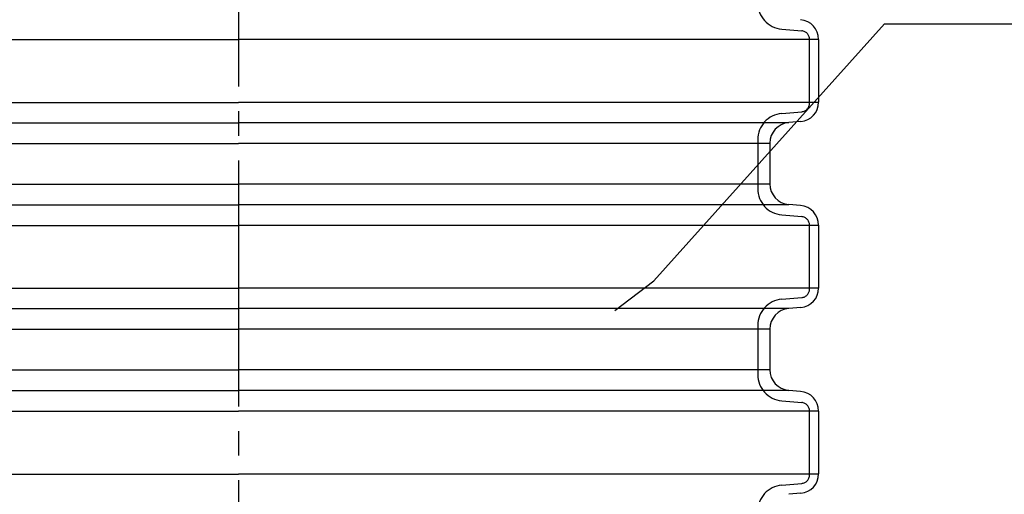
# Model space of a CAD drawing. Extents: x -92 to 107, y -193 to 75.
# Tile 8 of 10: x -31 to 29, y -79 to -50. Entities that reach past the tile are written whole.
import ezdxf

# ---------------------------------------------------------------- set-up
doc = ezdxf.new("R2010")
doc.units = 0
doc.header["$LTSCALE"] = 10
doc.header["$MEASUREMENT"] = 0
doc.linetypes.add('CENTER', pattern=[1.95, 1.5, -0.15, 0.15, -0.15])
doc.linetypes.add('HIDDEN1', pattern=[1.1, 0.75, -0.35])
doc.layers.get('0').update_dxf_attribs({"linetype": 'CONTINUOUS'})
doc.layers.add('ASS', color=7, linetype='CONTINUOUS')
doc.layers.add('CIENKA', color=7, linetype='CONTINUOUS')

msp = doc.modelspace()

# ---------------------------------------------------------------- linework, layer by layer
at = {"linetype": 'CENTER'}
msp.add_line((-17.228, 38.527), (-17.228, -168.64), dxfattribs=at)
at = {"linetype": 'Continuous'}
for p, q in [((-52.628, -51.6), (-17.228, -51.6)), ((18.172, -51.6), (-17.228, -51.6)), ((18.172, -51.589), (18.172, -55.422)), ((-52.628, -55.432), (-17.228, -55.432)), ((18.172, -55.432), (-17.228, -55.432)), ((-50.807, -56.675), (-17.228, -56.675)), ((16.351, -56.675), (-17.228, -56.675)), ((17.093, -56.6), (16.351, -56.665)), ((-49.653, -57.934), (-17.228, -57.934)), ((15.197, -57.934), (-17.228, -57.934)), ((15.197, -57.924), (15.197, -60.4)), ((-49.653, -60.411), (-17.228, -60.411)), ((15.197, -60.411), (-17.228, -60.411)), ((-50.807, -61.67), (-17.228, -61.67)), ((16.351, -61.67), (-17.228, -61.67)), ((17.072, -61.723), (16.351, -61.66)), ((-52.628, -62.933), (-17.228, -62.933)), ((18.172, -62.933), (-17.228, -62.933)), ((18.172, -62.923), (18.172, -64.829)), ((18.172, -64.829), (18.172, -66.756)), ((-52.628, -66.756), (-17.228, -66.756)), ((18.172, -66.756), (-17.228, -66.756)), ((-50.807, -67.998), (-17.228, -67.998)), ((16.351, -67.998), (-17.228, -67.998)), ((17.093, -67.934), (16.351, -67.998)), ((-49.653, -69.258), (-17.228, -69.258)), ((15.197, -69.258), (-17.228, -69.258)), ((15.197, -69.258), (15.197, -71.734)), ((-49.653, -71.734), (-17.228, -71.734)), ((15.197, -71.734), (-17.228, -71.734)), ((-50.807, -72.994), (-17.228, -72.994)), ((16.351, -72.994), (-17.228, -72.994)), ((17.072, -73.057), (16.351, -72.994)), ((-52.628, -74.257), (-17.228, -74.257)), ((18.172, -74.257), (-17.228, -74.257)), ((18.172, -74.257), (18.172, -78.089)), ((-52.628, -78.1), (-17.228, -78.1)), ((18.172, -78.1), (-17.228, -78.1)), ((17.093, -79.267), (16.351, -79.332))]:
    msp.add_line(p, q, dxfattribs=at)
for centre, radius, start, end in [((16.967, -51.589), 1.205, 0, 85), ((16.989, -55.422), 1.182, 275, 0), ((16.461, -57.924), 1.264, 95, 180), ((16.461, -60.4), 1.264, 180, 265), ((16.967, -62.923), 1.205, 0, 85), ((16.989, -66.756), 1.182, 275, 0), ((16.461, -69.258), 1.264, 95, 180), ((16.461, -71.734), 1.264, 180, 265), ((16.967, -74.257), 1.205, 0, 85), ((16.989, -78.089), 1.182, 275, 0)]:
    msp.add_arc(centre, radius, start, end, dxfattribs=at)
at = {"layer": 'ASS', "linetype": 'Continuous'}
msp.add_lwpolyline([(5.73, -68.119), (8.125, -66.312), (22.195, -50.638), (98.869, -50.638)], dxfattribs=at)
at = {"layer": 'CIENKA', "linetype": 'HIDDEN1'}
for p, q in [((15.92, -50.96), (17.139, -51.066)), ((17.614, -55.481), (17.614, -51.585)), ((15.92, -56.106), (17.139, -56)), ((14.453, -57.706), (14.453, -60.693)), ((15.92, -62.293), (17.139, -62.4)), ((17.614, -64.829), (17.614, -62.919)), ((17.614, -66.815), (17.614, -64.829)), ((15.92, -67.44), (17.139, -67.333)), ((14.453, -69.04), (14.453, -72.027)), ((15.92, -73.627), (17.139, -73.734)), ((17.614, -78.149), (17.614, -74.253)), ((15.92, -78.774), (17.139, -78.667))]:
    msp.add_line(p, q, dxfattribs=at)
for centre, radius, start, end in [((16.06, -49.359), 1.606, 180, 265), ((17.094, -51.585), 0.521, 0, 85), ((17.094, -55.481), 0.521, 275, 0), ((16.06, -57.706), 1.606, 95, 180), ((16.06, -60.693), 1.606, 180, 265), ((17.094, -62.919), 0.521, 0, 85), ((17.094, -66.815), 0.521, 275, 0), ((16.06, -69.04), 1.606, 95, 180), ((16.06, -72.027), 1.606, 180, 265), ((17.094, -74.253), 0.521, 0, 85), ((17.094, -78.149), 0.521, 275, 0), ((16.06, -80.374), 1.606, 95, 180)]:
    msp.add_arc(centre, radius, start, end, dxfattribs=at)

doc.saveas('drawing.dxf')
